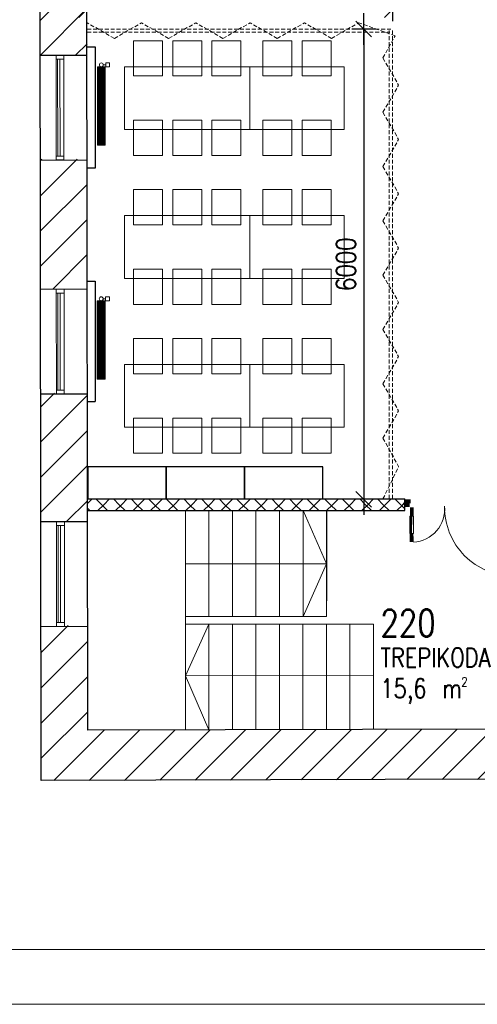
# Model space of a CAD drawing. Header units: millimetres. Extents: x 256092 to 341172, y 103077 to 145077.
# Tile 104 of 139: x 326762 to 332601, y 103077 to 115640. Entities that reach past the tile are written whole.
import ezdxf

# ---------------------------------------------------------------- set-up
doc = ezdxf.new("R2010")
doc.units = ezdxf.units.MM
doc.linetypes.add('DASHED', pattern=[0.75, 0.5, -0.25])
doc.layers.get('0').update_dxf_attribs({"lineweight": 18})
doc.layers.get('Defpoints').update_dxf_attribs({"lineweight": 18})
for name, color, linetype, lineweight in [('0_Avatäited_Klaasitud-uks', 124, 'Continuous', 13), ('2019_DIM', 1, 'Continuous', 25), ('2019_TEKST', 250, 'Continuous', 25), ('K Trepp', 190, 'Continuous', 18), ('Kergplokk_', 84, 'Continuous', 25), ('SEINA VIIRUTUS', 8, 'Continuous', 18), ('SISUSTUS_KOOL', 232, 'Continuous', 9), ('UUS AVATÄIDE', 105, 'Continuous', 18)]:
    doc.layers.add(name, color=color, linetype=linetype, lineweight=lineweight)
for name, color, linetype in [('A8HNELIOT', 6, 'Continuous'), ('A8HNUMEROT', 6, 'Continuous'), ('A8HTXT', 3, 'Continuous'), ('PIPE-H1-COMPONENT-', 7, 'Continuous'), ('SEINAD', 7, 'Continuous'), ('SISU', 30, 'Continuous')]:
    doc.layers.add(name, color=color, linetype=linetype)
doc.styles.add('ROMANS', font='romans.shx', dxfattribs={"width": 0.5})
doc.styles.add('S', font='simplex', dxfattribs={"width": 0.8})
doc.dimstyles.new('ARK0', dxfattribs={"dimscale": 100, "dimtxt": 2.5, "dimasz": 0.1, "dimexe": 0, "dimexo": 0, "dimgap": 1, "dimtad": 1, "dimdec": 0, "dimzin": 0, "dimdsep": 46, "dimtxsty": 'S', "dimblk": 'A8MITTA', "dimcen": 2.5, "dimse1": 1, "dimse2": 1, "dimclrt": 256, "dimadec": 0, "dimazin": 0, "dimtp": 6, "dimtm": 6, "dimtfac": 1, "dimtdec": 0, "dimtix": 1, "dimtmove": 0, "dimatfit": 3, "dimldrblk": 'A8MITTA', "dimfxl": 1, "dimtolj": 1, "dimtzin": 0, "dimarcsym": 0})
pattern_1 = [(45, (-1047627.23, 105532.54), (-224.5064, 224.5064), [])]
pattern_2 = [(45, (-3021365.05, 137950.32), (-112.2532015, 112.2532015), []), (135, (-3021365.05, 137950.32), (-112.2532015, -112.2532015), [])]

# ---------------------------------------------------------------- blocks, each defined once
blk = doc.blocks.new('A$C77986AB0')
at = {"layer": '0_Avatäited_Klaasitud-uks'}
for p, q in [((520, 1310), (731, 1309)), ((520, 1299), (731, 1298)), ((106, 80), (736, 81)), ((106, 69), (736, 70))]:
    blk.add_line(p, q, dxfattribs=at)
for points in [[(731, 1321), (731, 1275), (520, 1277), (520, 1322)], [(736, 58), (736, 104), (106, 103), (106, 57)]]:
    blk.add_lwpolyline(points, close=True, dxfattribs=at)
for centre, radius, start, end in [((814, 1298), 400, 183.2454, 275.0254), ((843, 57), 843, 89.5681, 180.0302)]:
    blk.add_arc(centre, radius, start, end, dxfattribs=at)
for points in [[(520, 1322), (414, 1322), (520, 1277), (415, 1276)], [(837, 1321), (731, 1321), (837, 1275), (731, 1274)], [(841, 1379), (841, 1323), (934, 1379), (934, 1323)], [(887, 1323), (887, 1313), (934, 1323), (934, 1313)], [(106, 57), (0, 57), (106, 103), (1, 104)], [(843, 59), (736, 58), (843, 104), (737, 105)], [(846, 0), (846, 57), (940, 0), (940, 57)], [(893, 57), (893, 67), (940, 57), (940, 67)]]:
    blk.add_solid(points, dxfattribs=at)
blk = doc.blocks.new('A8MITTA', base_point=(3180, 3140))
for p, q in [((3180, 3155), (3180, 3125)), ((3170, 3130), (3190, 3150)), ((3160, 3140), (3200, 3140))]:
    blk.add_line(p, q)
blk = doc.blocks.new('*D223')
at = {"layer": '2019_DIM', "color": 0, "lineweight": -2, "transparency": 16777216}
blk.add_line((327627, 115769), (331507, 115769), dxfattribs=at)
at = {"layer": 'Defpoints', "color": 0, "transparency": 16777216}
for p in [(331517, 115769), (327617, 115481), (331517, 115521)]:
    blk.add_point(p, dxfattribs=at)
at = {"layer": '2019_DIM', "color": 0, "lineweight": -2, "transparency": 16777216, "xscale": 10, "yscale": 10, "zscale": 10, "rotation": 180}
blk.add_blockref('A8MITTA', (327617, 115769), dxfattribs=at)
at = {"layer": '2019_DIM', "color": 0, "lineweight": -2, "transparency": 16777216, "xscale": 10, "yscale": 10, "zscale": 10}
blk.add_blockref('A8MITTA', (331517, 115769), dxfattribs=at)
at = {"layer": '2019_DIM', "transparency": 16777216, "insert": (329567, 115994), "char_height": 250, "attachment_point": 5, "style": 'S', "bg_fill": 3, "box_fill_scale": 1.1, "bg_fill_color": 256, "bg_fill_true_color": 13158600, "bg_fill_transparency": 0}
blk.add_mtext('\\A1;3900', dxfattribs=at)
blk = doc.blocks.new('*D224')
at = {"layer": '2019_DIM', "color": 0, "lineweight": -2, "transparency": 16777216}
blk.add_line((331151, 115511), (331151, 109530), dxfattribs=at)
at = {"layer": 'Defpoints', "color": 0, "transparency": 16777216}
for p in [(331517, 115521), (331151, 109520), (331679, 109520)]:
    blk.add_point(p, dxfattribs=at)
at = {"layer": '2019_DIM', "color": 0, "lineweight": -2, "transparency": 16777216, "xscale": 10, "yscale": 10, "zscale": 10}
for p, rotation in [((331151, 115521), 90), ((331151, 109520), 270)]:
    blk.add_blockref('A8MITTA', p, dxfattribs=dict(at, rotation=rotation))
at = {"layer": '2019_DIM', "transparency": 16777216, "insert": (330926, 112520), "char_height": 250, "attachment_point": 5, "rotation": 90, "style": 'S', "bg_fill": 3, "box_fill_scale": 1.1, "bg_fill_color": 256, "bg_fill_true_color": 13158600, "bg_fill_transparency": 0}
blk.add_mtext('\\A1;6000', dxfattribs=at)
blk = doc.blocks.new('a8tila')
at = {"layer": 'A8HNELIOT', "color": 1, "style": 'S', "width": 0.8}
for s, height, p in [('m', 250, (803, -802)), ('2', 120, (1053, -652))]:
    blk.add_text(s, height=height, dxfattribs=at).set_placement(p)
at = {"layer": 'A8HNELIOT', "style": 'S', "width": 0.8}
blk.add_attdef('TILNEL', (0, -800), '', height=250, dxfattribs=at)
at = {"layer": 'A8HNUMEROT', "style": 'S', "width": 0.8}
blk.add_attdef('TILNUM', (0, 0), '', height=350, dxfattribs=at)
at = {"layer": 'A8HTXT', "style": 'S', "width": 0.8}
blk.add_attdef('TILTXT', (0, -400), '', height=250, dxfattribs=at)
blk = doc.blocks.new('*U144')
at = {"layer": 'PIPE-H1-COMPONENT-', "color": 1, "linetype": 'Continuous', "lineweight": 9}
for p, q in [((1762464, -29979, 550), (1762464, -28979, 550)), ((1762464, -28979, 550), (1762565, -28979, 550)), ((1762474, -29979, 550), (1762474, -28979, 550)), ((1762484, -29979, 550), (1762484, -28979, 550)), ((1762494, -29979, 550), (1762494, -28979, 550)), ((1762504, -29979, 550), (1762504, -28979, 550)), ((1762515, -29979, 550), (1762515, -28979, 550)), ((1762525, -29979, 550), (1762525, -28979, 550)), ((1762535, -29979, 550), (1762535, -28979, 550)), ((1762540, -28954, 517), (1762570, -28954, 517)), ((1762545, -29979, 550), (1762545, -28979, 550)), ((1762555, -29979, 550), (1762555, -28979, 550)), ((1762565, -28979, 550), (1762565, -29979, 550)), ((1762570, -28929, 517), (1762620, -28929, 517)), ((1762570, -28979, 517), (1762620, -28979, 517)), ((1762565, -29979, 550), (1762464, -29979, 550))]:
    blk.add_line(p, q, dxfattribs=at)
at = {"layer": 'PIPE-H1-COMPONENT-', "color": 7, "linetype": 'Continuous', "lineweight": 9}
blk.add_circle((1762515, -28954, 517), 25, dxfattribs=at)
at = {"layer": 'PIPE-H1-COMPONENT-', "color": 1, "linetype": 'Continuous', "lineweight": 9, "extrusion": (1, 0, 0)}
for centre in [(1762570, -28954, 517), (1762620, -28954, 517)]:
    blk.add_ellipse(centre, major_axis=(0, 25), ratio=1, start_param=0, end_param=3.141593, dxfattribs=at)

msp = doc.modelspace()

# ---------------------------------------------------------------- hatches: boundary and pattern name
at = {"layer": 'SEINA VIIRUTUS'}
h = msp.add_hatch(dxfattribs=at)
h.set_pattern_fill('ANSI31', color=256, scale=100)
h.set_pattern_definition(pattern_1)
h.paths.add_polyline_path([(327619.6, 116763.1), (327024.4, 116761.5), (327026.1, 115186.2), (327621.3, 115187.8)])
h = msp.add_hatch(dxfattribs=at)
h.set_pattern_fill('ANSI31', color=256, scale=100)
h.set_pattern_definition(pattern_1)
h.paths.add_polyline_path([(327622.7, 113860.8), (327027.5, 113859.2), (327029.2, 112201.9), (327624.4, 112203.6)])
h = msp.add_hatch(dxfattribs=at)
h.set_pattern_fill('ANSI31', color=256, scale=100)
h.set_pattern_definition(pattern_1)
h.paths.add_polyline_path([(327625.8, 110876.5), (327030.6, 110874.9), (327032.3, 109235.1), (327627.5, 109236.7)])
h = msp.add_hatch(dxfattribs=at)
h.set_pattern_fill('ANSI31', color=256, scale=100)
h.set_pattern_definition(pattern_1)
h.paths.add_polyline_path([(327630.3, 106573.1), (327628.9, 107909.7), (327033.7, 107908), (327035.8, 105931), (337438.1, 105961.4), (337435.1, 107938.4), (336832.1, 107936.5), (336834.1, 106599.9)])

# ---------------------------------------------------------------- linework, layer by layer
at = {"layer": 'K Trepp'}
for p, q in [((330677.2, 108698.9), (330377.2, 109375.9)), ((328877.2, 108698.9), (330677.2, 108698.9)), ((330677.2, 108698.9), (330377.2, 108026.7)), ((328876.4, 107269.2), (329176.5, 107927.1)), ((328876.5, 107926.7), (328876.4, 106577.5)), ((330677.2, 108026.7), (328877.2, 108026.7)), ((329176.4, 106577.5), (329176.5, 107926.7)), ((329176.5, 107926.7), (329176.4, 106577.5)), ((329176.5, 107926.7), (329476.5, 107926.7)), ((329476.4, 106578.3), (329476.5, 107926.7)), ((329476.5, 107926.7), (329476.4, 106578.3)), ((329476.5, 107926.7), (329776.5, 107926.7)), ((329776.4, 106579.2), (329776.5, 107926.7)), ((329776.5, 107926.7), (329776.4, 106579.2)), ((329776.5, 107926.7), (330076.5, 107926.7)), ((330076.4, 106580.1), (330076.5, 107926.7)), ((330076.5, 107926.7), (330076.4, 106580.1)), ((330076.5, 107926.7), (330376.5, 107926.7)), ((330376.4, 106581), (330376.5, 107926.7)), ((330376.5, 107926.7), (330376.4, 106581)), ((330376.5, 107926.7), (330676.5, 107926.7)), ((330676.4, 106581.8), (330676.5, 107926.7)), ((330676.5, 107926.7), (330676.4, 106581.8)), ((330976.4, 106582.7), (330976.5, 107926.7)), ((330976.5, 107926.7), (330976.4, 106582.7)), ((331276.5, 107926.7), (331276.4, 106583.6)), ((331276.4, 107272.4), (328876.4, 107269.2)), ((328876.4, 107269.2), (329176.4, 106577.9))]:
    msp.add_line(p, q, dxfattribs=at)
for points in [[(329476.5, 107926.7), (328877.3, 107926.7), (328877.2, 109375.9), (329476.4, 109375.9), (329476.4, 108026.7)], [(329177.2, 108026.7), (329177.2, 109375.9), (329477.2, 109375.9), (329477.2, 108026.7)], [(329477.2, 108026.7), (329477.2, 109375.9), (329777.2, 109375.9), (329777.2, 108026.7)], [(329777.2, 108026.7), (329777.2, 109375.9), (330077.2, 109375.9), (330077.2, 108026.7)], [(330077.2, 108026.7), (330077.2, 109375.9), (330377.2, 109375.9), (330377.2, 108026.7)], [(330377.2, 108026.7), (330377.2, 109375.9), (330677.2, 109375.9), (330677.2, 108026.7)], [(329776.5, 107926.7), (329476.5, 107926.7)], [(330076.5, 107926.7), (329776.5, 107926.7)], [(330376.5, 107926.7), (330076.5, 107926.7)], [(331276.5, 107926.7), (330376.5, 107926.7)]]:
    msp.add_lwpolyline(points, dxfattribs=at)
at = {"layer": 'Kergplokk_'}
for p, q in [((327624.4, 112303.6), (327726.6, 112303.6)), ((327726.6, 112303.6), (327726.9, 110766.5)), ((327624.4, 110766.5), (327726.9, 110766.5)), ((327630.3, 109525.9), (331677.5, 109525.9)), ((331677.5, 109375.9), (331677.5, 109525.9)), ((327630.3, 109375.9), (331677.5, 109375.9)), ((330677.2, 109375.9), (330677.2, 108226.7))]:
    msp.add_line(p, q, dxfattribs=at)
msp.add_lwpolyline([(327626.2, 113750.8), (327728.7, 113750.8), (327728.3, 115287.8), (327626.2, 115287.8)], dxfattribs=at)
at = {"layer": 'SEINAD'}
for p, q in [((327035.8, 105931), (327010.5, 130029.1)), ((327630.3, 106573.1), (327611.3, 124622.3)), ((327026.1, 115186.2), (327621.3, 115187.8)), ((327027.5, 113849.2), (327622.7, 113850.8)), ((327029.2, 112201.9), (327624.4, 112203.6)), ((327030.6, 110864.9), (327625.8, 110866.5)), ((327032.3, 109235.1), (327627.5, 109236.7)), ((327033.7, 107898), (327628.9, 107899.7)), ((336834.1, 106599.9), (327630.3, 106573.1)), ((337438.1, 105961.4), (327035.8, 105931))]:
    msp.add_line(p, q, dxfattribs=at)
at = {"layer": 'SISU'}
for points in [[(327630.3, 109525.9), (328630.3, 109525.9), (328630.3, 109935.9), (327630.3, 109935.9)], [(328630.3, 109525.9), (329630.3, 109525.9), (329630.3, 109935.9), (328630.3, 109935.9)], [(329630.3, 109525.9), (330630.3, 109525.9), (330630.3, 109935.9), (329630.3, 109935.9)]]:
    msp.add_lwpolyline(points, close=True, dxfattribs=at)
at = {"layer": 'SISUSTUS_KOOL', "linetype": 'DASHED', "ltscale": 100}
for p, q in [((327969.9, 115400.6), (327623.5, 115600.6)), ((327969.9, 115400.6), (328316.3, 115600.6)), ((328662.7, 115400.6), (328316.3, 115600.6)), ((328662.7, 115400.6), (329009.1, 115600.6)), ((329355.5, 115400.6), (329009.1, 115600.6)), ((329355.5, 115400.6), (329702, 115600.6)), ((330048.4, 115400.6), (329702, 115600.6)), ((330048.4, 115400.6), (330394.8, 115600.6)), ((330741.2, 115400.6), (330394.8, 115600.6)), ((330741.2, 115400.6), (331087.6, 115600.6)), ((331551.9, 115434.4), (331087.6, 115600.6)), ((327623.6, 115520.6), (331517.1, 115520.6)), ((327623.6, 115480.6), (331483.3, 115480.6)), ((331477.1, 109528.7), (331477.1, 115520.6)), ((331517.1, 109528.7), (331517.1, 115520.6)), ((331397.1, 115151.1), (331551.9, 115434.4)), ((331397.1, 115151.1), (331597.1, 114804.7)), ((331397.1, 114458.3), (331597.1, 114804.7)), ((331397.1, 114458.3), (331597.1, 114111.9)), ((331397.1, 113765.5), (331597.1, 114111.9)), ((331397.1, 113765.5), (331597.1, 113419.1)), ((331397.1, 113072.6), (331597.1, 113419.1)), ((331397.1, 113072.6), (331597.1, 112726.2)), ((331397.1, 112379.8), (331597.1, 112726.2)), ((331397.1, 112379.8), (331597.1, 112033.4)), ((331397.1, 111687), (331597.1, 112033.4)), ((331397.1, 111687), (331597.1, 111340.6)), ((331397.1, 110994.2), (331597.1, 111340.6)), ((331397.1, 110994.2), (331597.1, 110647.8)), ((331397.1, 110301.4), (331597.1, 110647.8)), ((331397.1, 110301.4), (331597.2, 109936.8)), ((331397.2, 109525.9), (331597.2, 109936.8))]:
    msp.add_line(p, q, dxfattribs=at)
at = {"layer": 'SISUSTUS_KOOL'}
for points in [[(328585, 115371.7), (328215, 115371.7), (328215, 114921.7), (328585, 114921.7)], [(329085, 115371.7), (328715, 115371.7), (328715, 114921.7), (329085, 114921.7)], [(329215, 115371.7), (329585, 115371.7), (329585, 114921.7), (329215, 114921.7)], [(330235, 115371.7), (329865, 115371.7), (329865, 114921.7), (330235, 114921.7)], [(329700, 114239.6), (328100, 114239.6), (328100, 115039.6), (329700, 115039.6)], [(328585, 113907.5), (328215, 113907.5), (328215, 114357.5), (328585, 114357.5)], [(329085, 113907.5), (328715, 113907.5), (328715, 114357.5), (329085, 114357.5)], [(329215, 113907.5), (329585, 113907.5), (329585, 114357.5), (329215, 114357.5)], [(330235, 113907.5), (329865, 113907.5), (329865, 114357.5), (330235, 114357.5)], [(328585, 113471.7), (328215, 113471.7), (328215, 113021.7), (328585, 113021.7)], [(329085, 113471.7), (328715, 113471.7), (328715, 113021.7), (329085, 113021.7)], [(329215, 113471.7), (329585, 113471.7), (329585, 113021.7), (329215, 113021.7)], [(330235, 113471.7), (329865, 113471.7), (329865, 113021.7), (330235, 113021.7)], [(329700, 112339.6), (328100, 112339.6), (328100, 113139.6), (329700, 113139.6)], [(328585, 112007.5), (328215, 112007.5), (328215, 112457.5), (328585, 112457.5)], [(329085, 112007.5), (328715, 112007.5), (328715, 112457.5), (329085, 112457.5)], [(329215, 112007.5), (329585, 112007.5), (329585, 112457.5), (329215, 112457.5)], [(330235, 112007.5), (329865, 112007.5), (329865, 112457.5), (330235, 112457.5)], [(328585, 111571.7), (328215, 111571.7), (328215, 111121.7), (328585, 111121.7)], [(329085, 111571.7), (328715, 111571.7), (328715, 111121.7), (329085, 111121.7)], [(329215, 111571.7), (329585, 111571.7), (329585, 111121.7), (329215, 111121.7)], [(330235, 111571.7), (329865, 111571.7), (329865, 111121.7), (330235, 111121.7)], [(329700, 110439.6), (328100, 110439.6), (328100, 111239.6), (329700, 111239.6)], [(328585, 110107.5), (328215, 110107.5), (328215, 110557.5), (328585, 110557.5)], [(329085, 110107.5), (328715, 110107.5), (328715, 110557.5), (329085, 110557.5)], [(329215, 110107.5), (329585, 110107.5), (329585, 110557.5), (329215, 110557.5)], [(330235, 110107.5), (329865, 110107.5), (329865, 110557.5), (330235, 110557.5)]]:
    msp.add_lwpolyline(points, close=True, dxfattribs=at)
at = {"layer": 'UUS AVATÄIDE'}
for p, q in [((327226.1, 115136.4), (327226.1, 115186.4)), ((327226.1, 115186.4), (327226.1, 115136.4)), ((327326.1, 115136.4), (327226.1, 115136.4)), ((327227.3, 113849.7, 0), (327226.1, 115136.4)), ((327247.2, 113898.2, 0), (327246.1, 115136.4)), ((327246.1, 115136.4), (327276.1, 115136.4)), ((327276.1, 115136.4), (327277.2, 113898.2, 0)), ((327327.3, 113849.8), (327326.1, 115186.4, 0)), ((327326.1, 115186.4, 0), (327326.1, 115136.4, 0)), ((327277.2, 113898.2), (327247.2, 113898.2)), ((327229.3, 112152.1), (327229.2, 112202.1)), ((327229.2, 112202.1), (327229.3, 112152.1)), ((327330.4, 110865.5), (327329.2, 112202.1, 0)), ((327329.2, 112202.1, 0), (327329.3, 112152.1, 0)), ((327329.3, 112152.1), (327229.3, 112152.1)), ((327230.4, 110865.4, 0), (327229.3, 112152.1)), ((327250.4, 110913.9, 0), (327249.3, 112152.1)), ((327249.3, 112152.1), (327279.3, 112152.1)), ((327279.3, 112152.1), (327280.4, 110913.9, 0)), ((327280.4, 110913.9), (327250.4, 110913.9)), ((327232.4, 109185.2), (327232.3, 109235.2)), ((327232.3, 109235.2), (327232.4, 109185.2)), ((327332.4, 109185.3), (327232.4, 109185.2)), ((327233.5, 107898.6, 0), (327232.4, 109185.2)), ((327252.4, 109185.2), (327282.4, 109185.3)), ((327253.5, 107947, 0), (327252.4, 109185.2)), ((327282.4, 109185.3), (327283.5, 107947.1, 0)), ((327333.5, 107898.7), (327332.3, 109235.3, 0)), ((327332.3, 109235.3, 0), (327332.4, 109185.3, 0)), ((327283.5, 107947.1), (327253.5, 107947))]:
    msp.add_line(p, q, dxfattribs=at)
at = {"layer": 'UUS AVATÄIDE', "extrusion": (0, 0, -1)}
for p, q in [((327226.1, 115186.4), (327326.1, 115186.4)), ((327326.1, 115136.4, 0), (327226.1, 115136.4, 0)), ((327227.2, 113898.1), (327327.2, 113898.2)), ((327227.3, 113849.7), (327227.2, 113898.1)), ((327327.3, 113849.8), (327227.3, 113849.7)), ((327227.3, 113849.7), (327327.3, 113849.8)), ((327327.2, 113898.2), (327327.3, 113849.8)), ((327229.2, 112202.1), (327329.2, 112202.1)), ((327329.3, 112152.1, 0), (327229.3, 112152.1, 0)), ((327230.4, 110865.4), (327230.4, 110913.9)), ((327230.4, 110913.9), (327330.4, 110913.9)), ((327330.4, 110865.5), (327230.4, 110865.4)), ((327230.4, 110865.4), (327330.4, 110865.5)), ((327330.4, 110913.9), (327330.4, 110865.5)), ((327232.3, 109235.2), (327332.3, 109235.3)), ((327332.4, 109185.3, 0), (327232.4, 109185.2, 0)), ((327233.5, 107947), (327333.5, 107947.1)), ((327233.5, 107898.6), (327233.5, 107947)), ((327333.5, 107947.1), (327333.5, 107898.7)), ((327333.5, 107898.7), (327233.5, 107898.6)), ((327233.5, 107898.6), (327333.5, 107898.7))]:
    msp.add_line(p, q, dxfattribs=at)

# ---------------------------------------------------------------- block references
at = {"layer": '0_Avatäited_Klaasitud-uks', "xscale": 1.050240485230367, "yscale": 1.050240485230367, "zscale": 1.050240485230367, "rotation": 89.99999999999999}
msp.add_blockref('A$C77986AB0', (333127.5, 108539.1), dxfattribs=at)
at = {"layer": 'A8HTXT'}
ref = msp.add_blockref('a8tila', (331364.4, 107769.9), dxfattribs=dict(at, xscale=0.9800000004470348, yscale=0.9800000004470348, zscale=0.9800000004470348))
ref.add_attrib('TILNUM', '220', (331364.4, 107769.9), dxfattribs={"layer": 'A8HNUMEROT', "color": 1, "height": 343, "style": 'S', "width": 0.8})
ref.add_attrib('TILTXT', 'TREPIKODA', (331364.4, 107377.9), dxfattribs={"color": 1, "height": 245, "style": 'S', "width": 0.8})
ref.add_attrib('TILNEL', '15,6', (331364.4, 106985.9), dxfattribs={"layer": 'A8HNELIOT', "color": 1, "height": 245, "style": 'S', "width": 0.8})
at = {"layer": 'PIPE-H1-COMPONENT-'}
for p in [(-1434710.8, 144017.1, -550), (-1434712.6, 141032.8, -550)]:
    msp.add_blockref('*U144', p, dxfattribs=at)

# ---------------------------------------------------------------- next in the draw order: dimensions: what is measured, and where the dimension line sits
at = {"layer": '2019_DIM'}
dim = msp.add_linear_dim(base=(331517.1, 115768.9), p1=(327617.5, 115480.6), p2=(331517.1, 115520.6), dimstyle='ARK0', override={"dimfxl": 1.5, "dimfxlon": 1, "dimtfill": 1}, dxfattribs=at)
dim.commit()
dim.dimension.update_dxf_attribs({"geometry": '*D223', "text_midpoint": (329567.3, 115993.9)})

# ---------------------------------------------------------------- next in the draw order: dimensions: what is measured, and where the dimension line sits
dim = msp.add_linear_dim(base=(331151.4762, 109520.1323), p1=(331517.1428, 115520.5784), p2=(331678.9583, 109520.1323), angle=90, dimstyle='ARK0', override={"dimfxl": 1.5, "dimfxlon": 1, "dimtfill": 1}, dxfattribs=at)
dim.commit()
dim.dimension.update_dxf_attribs({"geometry": '*D224', "text_midpoint": (330926.4762, 112520.3553)})

# ---------------------------------------------------------------- next in the draw order: hatches: boundary and pattern name
at = {"layer": 'Kergplokk_'}
h = msp.add_hatch(dxfattribs=at)
h.set_pattern_fill('ANSI37', color=256, scale=50)
h.set_pattern_definition(pattern_2)
h.paths.add_polyline_path([(331677.5, 109525.9), (327627.2, 109525.9), (327627.3, 109451.4), (331677.5, 109451.4)])
h = msp.add_hatch(dxfattribs=at)
h.set_pattern_fill('ANSI37', color=256, scale=50)
h.set_pattern_definition(pattern_2)
h.paths.add_polyline_path([(331677.5, 109451.4), (327627.3, 109451.4), (327627.4, 109375.9), (331677.5, 109375.9)])

# ---------------------------------------------------------------- next in the draw order: linework, layer by layer
at = {"linetype": 'ByBlock', "lineweight": 0, "ltscale": 0.1}
for points in [[(264071.7, 103076.8), (341171.7, 103076.8), (341171.7, 145076.8), (264071.7, 145076.8)], [(340471.7, 144376.8), (266171.7, 144376.8), (266171.7, 103776.8), (340471.7, 103776.8)]]:
    msp.add_lwpolyline(points, close=True, dxfattribs=at)
at = {"layer": 'SISUSTUS_KOOL'}
for points in [[(330365, 115371.7), (330735, 115371.7), (330735, 114921.7), (330365, 114921.7)], [(329700, 114239.6), (330900, 114239.6), (330900, 115039.6), (329700, 115039.6)], [(330365, 113907.5), (330735, 113907.5), (330735, 114357.5), (330365, 114357.5)], [(330365, 113471.7), (330735, 113471.7), (330735, 113021.7), (330365, 113021.7)], [(329700, 112339.6), (330900, 112339.6), (330900, 113139.6), (329700, 113139.6)], [(330365, 112007.5), (330735, 112007.5), (330735, 112457.5), (330365, 112457.5)], [(330365, 111571.7), (330735, 111571.7), (330735, 111121.7), (330365, 111121.7)], [(329700, 110439.6), (330900, 110439.6), (330900, 111239.6), (329700, 111239.6)], [(330365, 110107.5), (330735, 110107.5), (330735, 110557.5), (330365, 110557.5)]]:
    msp.add_lwpolyline(points, close=True, dxfattribs=at)

# ---------------------------------------------------------------- next in the draw order: texts
at = {"layer": '2019_TEKST', "ltscale": 30, "insert": (312692.4, 109852), "char_height": 540, "attachment_point": 1, "style": 'ROMANS'}
msp.add_mtext_dynamic_manual_height_columns('VÕIMALIK SEINAPIND KUNSTITEOSE PAIGALDAMISEKS', width=19039.74, gutter_width=1000, heights=[0], dxfattribs=at)

doc.saveas('drawing.dxf')
